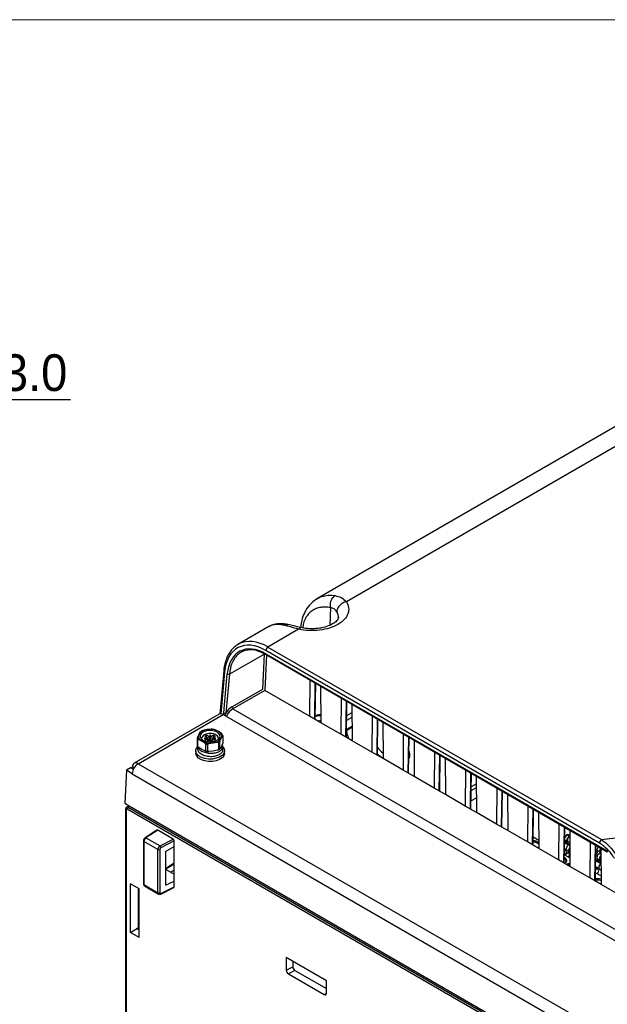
# Paper-space layout 'Sheet1' of a CAD drawing. Header units: millimetres. Extents: x 0 to 420, y 0 to 297.
# Tile 106 of 135: x 259 to 299, y 223 to 290. Entities that reach past the tile are written whole.
import ezdxf

# ---------------------------------------------------------------- set-up
doc = ezdxf.new("R2010")
doc.units = ezdxf.units.MM
doc.layers.add('SLD-0', color=179, linetype='Continuous')
doc.styles.add('SLDTEXTSTYLE1', font='TXT', dxfattribs={"width": 0.75})
doc.styles.add('SLDTEXTSTYLE3', font='TXT', dxfattribs={"width": 0.96})
doc.dimstyles.new('SLDDIMSTYLE3', dxfattribs={"dimtxt": 2.5, "dimasz": 3.302, "dimexe": 0, "dimexo": 0.0625, "dimtad": 1, "dimdec": 1, "dimlfac": 5, "dimrnd": 1e-09, "dimzin": 4, "dimdsep": 46, "dimtxsty": 'SLDTEXTSTYLE1', "dimblk1": 'NONE', "dimblk2": 'NONE', "dimsah": 1, "dimcen": 0, "dimadec": 0, "dimazin": 1, "dimtfac": 1, "dimtmove": 0, "dimatfit": 3, "dimldrblk": 'NONE', "dimfxl": 1, "dimfrac": 2, "dimtolj": 1, "dimtzin": 12, "dimarcsym": 0})

# ---------------------------------------------------------------- blocks, each defined once
blk = doc.blocks.new('_D_24')
at = {"layer": 'SLD-0', "color": 179}
for p, q in [((241.453, 256.697), (250.709, 264.131)), ((250.709, 264.131), (262.532, 264.131)), ((241.453, 256.697), (243.478, 258.965)), ((244.105, 258.186), (243.478, 258.965)), ((241.453, 256.697), (243.792, 258.576)), ((244.105, 258.186), (241.453, 256.697)), ((236.385, 252.627), (241.453, 256.697))]:
    blk.add_line(p, q, dxfattribs=at)
at = {"layer": 'SLD-0', "color": 179, "char_height": 2.5, "attachment_point": 1, "style": 'SLDTEXTSTYLE3'}
for s, insert in [('%%c', (251.047, 267.167)), ('13.0', (256.067, 267.205))]:
    blk.add_mtext(s, dxfattribs=dict(at, insert=insert))
blk = doc.blocks.new('_None')

psp = doc.layouts.new('Sheet1')

# ---------------------------------------------------------------- linework, layer by layer
at = {"layer": 'SLD-0', "color": 179, "linetype": 'Continuous', "lineweight": 18}
psp.add_line((413, 290), (7, 290), dxfattribs=at)
at = {"layer": 'SLD-0', "color": 179, "linetype": 'Continuous', "lineweight": 25}
for p, q in [((304.613, 265.145), (279.361, 250.567)), ((306.644, 264.964), (281.329, 250.351)), ((276.046, 248.653), (273.943, 247.439)), ((278.077, 248.473), (275.985, 247.265)), ((275.324, 246.981), (275.328, 246.98)), ((298.577, 233.905), (275.843, 247.029)), ((275.985, 247.265), (298.718, 234.141)), ((275.747, 246.78), (273.357, 245.425)), ((275.636, 244.399), (275.747, 246.78)), ((275.833, 246.797), (299.092, 233.37)), ((275.854, 246.747), (299.113, 233.32)), ((272.969, 245.651), (272.7, 242.697)), ((272.974, 242.771), (273.216, 245.434)), ((273.357, 245.425), (273.114, 242.762)), ((278.844, 245.021), (278.825, 242.554)), ((273.527, 243.183), (275.636, 244.399)), ((275.777, 244.313), (273.597, 243.056)), ((278.825, 242.554), (275.777, 244.313)), ((279.205, 242.391), (279.242, 244.791)), ((279.577, 244.598), (279.595, 242.109)), ((280.965, 243.796), (280.946, 241.329)), ((281.327, 241.167), (281.363, 243.566)), ((273.597, 243.056), (303.737, 225.657)), ((281.698, 243.373), (281.717, 240.884)), ((272.656, 242.691), (266.857, 239.343)), ((267.137, 239.315), (272.936, 242.662)), ((272.936, 242.662), (303.126, 225.234)), ((279.595, 242.109), (278.825, 242.554)), ((279.208, 242.553), (279.506, 242.588)), ((279.366, 242.241), (279.506, 242.261)), ((279.454, 242.191), (279.462, 242.233)), ((279.462, 242.233), (279.463, 242.245)), ((279.463, 242.245), (279.463, 242.254)), ((279.506, 242.588), (279.592, 242.603)), ((279.506, 242.261), (279.594, 242.277)), ((281.705, 242.457), (281.343, 242.248)), ((281.702, 242.782), (281.348, 242.578)), ((283.086, 242.572), (283.068, 240.105)), ((283.448, 239.942), (283.484, 242.342)), ((283.819, 242.148), (283.838, 239.66)), ((271.6, 241.488), (271.455, 241.389)), ((271.832, 241.634), (271.548, 241.579)), ((271.792, 241.554), (271.6, 241.488)), ((272.011, 241.58), (271.792, 241.554)), ((272.116, 241.667), (271.832, 241.634)), ((272.233, 241.564), (272.011, 241.58)), ((272.434, 241.508), (272.233, 241.564)), ((272.605, 241.515), (272.397, 241.623)), ((272.593, 241.416), (272.434, 241.508)), ((272.813, 241.383), (272.605, 241.515)), ((280.946, 241.329), (279.595, 242.109)), ((281.71, 241.779), (281.333, 241.561)), ((281.709, 241.853), (281.334, 241.636)), ((271.17, 241.058), (271.17, 240.572)), ((271.266, 241.308), (271.19, 241.132)), ((271.211, 240.485), (271.211, 240.97)), ((271.265, 240.97), (271.473, 240.862)), ((271.343, 241.46), (271.266, 241.308)), ((271.374, 241.269), (271.364, 241.14)), ((271.364, 241.14), (271.428, 241.016)), ((271.455, 241.389), (271.374, 241.269)), ((271.428, 241.016), (271.558, 240.911)), ((271.493, 241.147), (271.464, 241.026)), ((271.464, 241.026), (271.478, 240.967)), ((271.473, 240.862), (271.681, 240.73)), ((271.596, 241.254), (271.493, 241.147)), ((271.558, 240.911), (271.74, 240.835)), ((271.759, 241.332), (271.596, 241.254)), ((271.854, 241.074), (271.639, 241.041)), ((271.639, 241.041), (271.854, 241.008)), ((271.806, 241.249), (271.679, 241.176)), ((271.679, 241.176), (271.854, 241.074)), ((271.854, 241.008), (271.679, 240.906)), ((271.679, 240.906), (271.806, 240.833)), ((271.74, 240.835), (271.955, 240.799)), ((271.96, 241.371), (271.759, 241.332)), ((271.982, 241.148), (271.806, 241.249)), ((271.806, 241.102), (271.806, 241.249)), ((271.806, 240.833), (271.982, 240.934)), ((271.854, 241.074), (271.895, 240.919)), ((271.892, 240.883), (271.854, 241.008)), ((271.955, 240.799), (272.179, 240.804)), ((272.171, 241.365), (271.96, 241.371)), ((272.039, 241.272), (271.982, 241.148)), ((272, 240.979), (271.982, 241.148)), ((271.982, 240.934), (272.039, 240.81)), ((272.097, 241.148), (272.039, 241.272)), ((272.039, 240.81), (272.039, 241.272)), ((272.039, 240.81), (272.097, 240.934)), ((272.097, 241.148), (272.078, 240.979)), ((272.272, 241.249), (272.097, 241.148)), ((272.097, 240.934), (272.272, 240.833)), ((272.365, 241.316), (272.171, 241.365)), ((272.179, 240.804), (272.387, 240.851)), ((272.184, 240.919), (272.224, 241.074)), ((272.224, 241.008), (272.187, 240.883)), ((272.224, 241.074), (272.4, 241.176)), ((272.439, 241.041), (272.224, 241.074)), ((272.224, 241.008), (272.439, 241.041)), ((272.4, 240.906), (272.224, 241.008)), ((272.4, 241.176), (272.272, 241.249)), ((272.272, 241.102), (272.272, 241.249)), ((272.272, 240.833), (272.4, 240.906)), ((272.514, 241.229), (272.365, 241.316)), ((272.387, 240.851), (272.558, 240.934)), ((272.6, 241.117), (272.514, 241.229)), ((272.558, 240.934), (272.673, 241.045)), ((272.691, 241.3), (272.593, 241.416)), ((272.61, 240.995), (272.6, 241.117)), ((272.601, 240.967), (272.61, 240.995)), ((272.673, 241.045), (272.719, 241.172)), ((272.719, 241.172), (272.691, 241.3)), ((272.716, 240.333), (272.716, 240.819)), ((272.736, 240.893), (272.812, 241.069)), ((272.812, 241.069), (272.888, 241.221)), ((272.908, 241.233), (272.908, 240.747)), ((281.717, 240.884), (280.946, 241.329)), ((283.068, 240.105), (281.717, 240.884)), ((285.208, 241.347), (285.189, 238.88)), ((285.569, 238.717), (285.606, 241.117)), ((285.941, 240.924), (285.959, 238.435)), ((271.059, 240.192), (271.059, 240.029)), ((271.064, 240.134), (271.073, 240.288)), ((271.127, 239.984), (271.064, 240.134)), ((271.073, 240.288), (271.154, 240.435)), ((271.154, 240.435), (271.169, 240.452)), ((271.169, 240.588), (271.169, 240.376)), ((271.473, 240.29), (271.265, 240.422)), ((271.681, 240.181), (271.473, 240.29)), ((271.736, 240.667), (271.736, 240.181)), ((271.887, 240.158), (271.887, 240.644)), ((271.962, 240.687), (272.246, 240.742)), ((272.246, 240.17), (271.962, 240.138)), ((272.246, 240.742), (272.53, 240.775)), ((272.53, 240.226), (272.246, 240.17)), ((272.605, 240.755), (272.605, 240.269)), ((272.812, 240.497), (272.736, 240.344)), ((272.888, 240.672), (272.812, 240.497)), ((272.909, 240.261), (272.909, 240.473)), ((272.919, 240.441), (272.991, 240.326)), ((273.019, 240.173), (272.973, 240.021)), ((272.991, 240.326), (273.019, 240.173)), ((273.019, 240.029), (273.019, 240.192)), ((271.064, 239.971), (271.059, 240.029)), ((271.127, 239.821), (271.064, 239.971)), ((271.258, 239.85), (271.127, 239.984)), ((271.258, 239.687), (271.127, 239.821)), ((271.447, 239.741), (271.258, 239.85)), ((271.447, 239.578), (271.258, 239.687)), ((271.68, 239.666), (271.447, 239.741)), ((271.68, 239.502), (271.447, 239.578)), ((271.939, 239.629), (271.68, 239.666)), ((271.939, 239.466), (271.68, 239.502)), ((272.206, 239.634), (271.939, 239.629)), ((272.206, 239.471), (271.939, 239.466)), ((272.46, 239.681), (272.206, 239.634)), ((272.46, 239.518), (272.206, 239.471)), ((272.683, 239.766), (272.46, 239.681)), ((272.683, 239.602), (272.46, 239.518)), ((272.859, 239.882), (272.683, 239.766)), ((272.859, 239.718), (272.683, 239.602)), ((272.973, 240.021), (272.859, 239.882)), ((272.973, 239.858), (272.859, 239.718)), ((273.019, 240.009), (272.973, 239.858)), ((273.019, 240.029), (273.019, 240.009)), ((283.838, 239.66), (283.068, 240.105)), ((285.189, 238.88), (283.838, 239.66)), ((287.329, 240.122), (287.31, 237.655)), ((287.691, 237.493), (287.727, 239.893)), ((288.062, 239.699), (288.081, 237.211)), ((266.346, 238.882), (266.24, 236.617)), ((266.629, 239.045), (266.346, 238.882)), ((266.741, 238.629), (266.346, 238.882)), ((266.811, 238.929), (266.629, 239.045)), ((266.736, 238.977), (266.742, 239.11)), ((267.137, 239.315), (297.05, 222.047)), ((285.959, 238.435), (285.189, 238.88)), ((289.45, 238.898), (289.432, 236.431)), ((266.741, 238.629), (296.654, 221.361)), ((287.31, 237.655), (285.959, 238.435)), ((289.812, 236.268), (289.848, 238.668)), ((290.183, 238.475), (290.202, 235.986)), ((288.081, 237.211), (287.31, 237.655)), ((291.572, 237.673), (291.553, 235.206)), ((289.432, 236.431), (288.081, 237.211)), ((289.82, 236.776), (290.194, 236.992)), ((291.933, 235.043), (291.969, 237.443)), ((292.305, 237.25), (292.323, 234.761)), ((266.24, 236.617), (266.523, 236.436)), ((266.285, 236.227), (266.285, 196.244)), ((266.315, 236.186), (266.315, 196.205)), ((266.505, 236.448), (266.354, 236.358)), ((329.312, 199.9), (266.385, 236.227)), ((266.455, 236.349), (329.382, 200.022)), ((266.523, 236.436), (296.371, 219.206)), ((290.202, 235.986), (289.432, 236.431)), ((293.693, 236.448), (293.674, 233.982)), ((294.055, 233.819), (294.091, 236.219)), ((291.553, 235.206), (290.202, 235.986)), ((294.426, 236.025), (294.445, 233.537)), ((268.422, 234.794), (267.615, 234.267)), ((268.474, 234.789), (267.669, 234.265)), ((269.523, 234.184), (268.474, 234.789)), ((292.323, 234.761), (291.553, 235.206)), ((295.814, 235.224), (295.795, 232.757)), ((296.176, 232.594), (296.212, 234.994)), ((296.547, 234.801), (296.566, 232.312)), ((267.669, 234.265), (268.629, 233.71)), ((268.629, 233.71), (269.523, 234.184)), ((293.674, 233.982), (292.323, 234.761)), ((294.062, 234.335), (294.44, 234.117)), ((296.2, 234.174), (296.21, 234.135)), ((296.21, 234.135), (296.244, 234.096)), ((296.244, 234.096), (296.421, 233.994)), ((296.413, 234.487), (296.354, 234.466)), ((296.531, 234.364), (296.354, 234.466)), ((296.375, 234.095), (296.387, 234.17)), ((296.387, 234.17), (296.421, 234.248)), ((296.4, 234.172), (296.389, 234.103)), ((296.389, 234.103), (296.4, 234.047)), ((296.431, 234.242), (296.4, 234.172)), ((296.464, 234.477), (296.413, 234.487)), ((296.421, 234.248), (296.471, 234.316)), ((296.477, 234.304), (296.431, 234.242)), ((296.55, 234.427), (296.464, 234.477)), ((296.471, 234.316), (296.531, 234.364)), ((296.531, 234.348), (296.477, 234.304)), ((296.531, 234.364), (296.55, 234.374)), ((296.55, 234.358), (296.531, 234.348)), ((267.503, 234.059), (267.503, 231.117)), ((268.485, 233.468), (267.532, 234.018)), ((267.532, 234.018), (267.532, 231.076)), ((268.485, 230.526), (268.485, 233.468)), ((268.623, 233.466), (268.623, 230.524)), ((269.594, 234.061), (268.696, 233.586)), ((268.999, 233.334), (269.594, 233.677)), ((269.594, 233.677), (269.594, 234.061)), ((269.594, 231.323), (269.594, 233.677)), ((294.445, 233.537), (293.674, 233.982)), ((294.444, 233.602), (294.399, 233.563)), ((295.795, 232.757), (294.445, 233.537)), ((296.252, 233.408), (296.189, 233.444)), ((296.19, 233.546), (296.328, 233.466)), ((296.528, 233.813), (296.197, 234.004)), ((296.33, 233.599), (296.319, 233.523)), ((296.319, 233.523), (296.33, 233.461)), ((296.364, 233.676), (296.33, 233.599)), ((296.33, 233.461), (296.364, 233.422)), ((296.415, 233.745), (296.364, 233.676)), ((296.387, 234.033), (296.375, 234.095)), ((296.421, 233.994), (296.387, 234.033)), ((296.4, 234.047), (296.431, 234.011)), ((296.474, 233.793), (296.415, 233.745)), ((296.471, 233.984), (296.421, 233.994)), ((296.431, 234.011), (296.554, 233.94)), ((296.477, 233.985), (296.471, 233.984)), ((296.534, 233.813), (296.474, 233.793)), ((296.495, 233.421), (296.507, 233.497)), ((296.507, 233.497), (296.541, 233.574)), ((296.555, 233.813), (296.534, 233.813)), ((296.541, 233.574), (296.556, 233.599)), ((297.936, 233.999), (297.917, 231.532)), ((298.297, 231.37), (298.333, 233.77)), ((298.329, 233.487), (298.435, 233.425)), ((298.438, 233.558), (298.426, 233.482)), ((298.426, 233.482), (298.438, 233.42)), ((298.471, 233.636), (298.438, 233.558)), ((298.497, 233.675), (298.471, 233.636)), ((298.603, 233.38), (298.614, 233.456)), ((298.614, 233.456), (298.648, 233.534)), ((298.648, 233.534), (298.669, 233.565)), ((298.668, 233.576), (298.687, 231.088)), ((268.999, 233.334), (268.999, 231.047)), ((296.566, 232.312), (295.795, 232.757)), ((296.184, 233.111), (296.562, 232.893)), ((296.188, 233.415), (296.201, 233.417)), ((296.201, 233.417), (296.252, 233.408)), ((296.252, 233.153), (296.21, 233.095)), ((296.252, 233.408), (296.286, 233.369)), ((296.286, 233.231), (296.252, 233.153)), ((296.286, 233.369), (296.297, 233.307)), ((296.297, 233.307), (296.286, 233.231)), ((296.364, 233.422), (296.541, 233.32)), ((296.47, 233.262), (296.41, 233.242)), ((296.52, 233.252), (296.47, 233.262)), ((296.507, 233.359), (296.495, 233.421)), ((296.541, 233.32), (296.507, 233.359)), ((296.559, 233.23), (296.52, 233.252)), ((296.558, 233.313), (296.541, 233.32)), ((298.676, 232.573), (298.318, 232.779)), ((298.324, 232.799), (298.319, 232.802)), ((298.373, 233.121), (298.323, 233.053)), ((298.323, 233.053), (298.323, 233.053)), ((298.373, 233.375), (298.328, 233.401)), ((298.328, 233.385), (298.373, 233.375)), ((298.373, 233.375), (298.407, 233.336)), ((298.407, 233.199), (298.373, 233.121)), ((298.416, 232.999), (298.405, 232.923)), ((298.405, 232.923), (298.416, 232.861)), ((298.407, 233.336), (298.419, 233.274)), ((298.419, 233.274), (298.407, 233.199)), ((298.45, 233.076), (298.416, 232.999)), ((298.416, 232.861), (298.45, 232.822)), ((298.438, 233.42), (298.471, 233.382)), ((298.501, 233.145), (298.45, 233.076)), ((298.45, 232.822), (298.627, 232.72)), ((298.471, 233.382), (298.648, 233.28)), ((298.56, 233.193), (298.501, 233.145)), ((298.62, 233.213), (298.56, 233.193)), ((298.581, 232.821), (298.593, 232.897)), ((298.593, 232.759), (298.581, 232.821)), ((298.593, 232.897), (298.627, 232.974)), ((298.627, 232.72), (298.593, 232.759)), ((298.606, 232.898), (298.595, 232.829)), ((298.595, 232.829), (298.606, 232.773)), ((298.614, 233.318), (298.603, 233.38)), ((298.637, 232.969), (298.606, 232.898)), ((298.606, 232.773), (298.637, 232.738)), ((298.648, 233.28), (298.614, 233.318)), ((298.67, 233.203), (298.62, 233.213)), ((298.627, 232.974), (298.673, 233.037)), ((298.673, 233.019), (298.637, 232.969)), ((298.671, 233.271), (298.648, 233.28)), ((298.671, 233.203), (298.67, 233.203)), ((268.999, 232.13), (269.594, 231.787)), ((269.008, 232.125), (269.594, 232.505)), ((297.917, 231.532), (296.566, 232.312)), ((298.308, 232.094), (298.348, 232.123)), ((298.458, 232.134), (298.31, 232.219)), ((298.312, 232.321), (298.534, 232.193)), ((298.348, 232.123), (298.407, 232.144)), ((298.407, 232.144), (298.458, 232.134)), ((298.458, 232.134), (298.492, 232.095)), ((298.492, 232.095), (298.504, 232.033)), ((298.537, 232.325), (298.525, 232.25)), ((298.525, 232.25), (298.537, 232.188)), ((298.57, 232.403), (298.537, 232.325)), ((298.537, 232.188), (298.57, 232.149)), ((298.621, 232.471), (298.57, 232.403)), ((298.57, 232.149), (298.68, 232.086)), ((298.676, 232.517), (298.621, 232.471)), ((298.675, 232.71), (298.627, 232.72)), ((298.637, 232.738), (298.675, 232.716)), ((269.594, 232.059), (269.348, 231.929)), ((298.687, 231.088), (297.917, 231.532)), ((298.305, 231.886), (298.683, 231.668)), ((298.458, 231.88), (298.417, 231.822)), ((298.492, 231.958), (298.458, 231.88)), ((298.504, 232.033), (298.492, 231.958)), ((267.206, 230.801), (266.624, 231.137)), ((266.624, 227.819), (266.624, 231.137)), ((267.16, 228.026), (267.16, 230.828)), ((267.206, 227.484), (267.206, 230.801)), ((267.532, 231.076), (268.485, 230.526)), ((267.573, 230.985), (268.528, 230.434)), ((268.675, 230.434), (269.572, 230.892)), ((268.696, 230.481), (269.594, 230.938)), ((268.999, 231.047), (269.594, 231.323)), ((269.594, 230.938), (269.594, 231.323)), ((300.038, 230.308), (298.687, 231.088)), ((266.624, 227.819), (267.16, 228.156)), ((267.16, 228.112), (267.117, 228.085)), ((267.206, 227.484), (266.624, 227.819)), ((267.117, 228.05), (267.206, 227.999)), ((279.968, 224.528), (277.234, 226.107)), ((277.234, 226.107), (277.234, 225.243)), ((277.234, 225.243), (277.681, 225.48)), ((277.681, 225.849), (277.681, 225.48)), ((277.822, 225.235), (277.376, 224.999)), ((277.376, 224.999), (279.827, 223.584)), ((277.822, 225.235), (279.968, 223.996)), ((279.968, 223.665), (279.968, 224.528))]:
    psp.add_line(p, q, dxfattribs=at)
at = {"layer": 'SLD-0', "color": 8, "linetype": 'Continuous', "lineweight": 25}
for p, q in [((280.251, 249.947), (280.198, 248.747)), ((275.885, 246.729), (275.773, 244.316)), ((273.027, 245.56), (272.768, 242.709)), ((273.417, 245.732), (273.357, 245.425)), ((279.176, 242.351), (279.213, 244.807)), ((281.297, 241.127), (281.334, 243.583)), ((272.98, 242.637), (272.974, 242.771)), ((279.209, 242.632), (279.455, 242.659)), ((279.455, 242.659), (279.591, 242.682)), ((283.419, 239.902), (283.456, 242.358)), ((271.995, 240.906), (272, 240.979)), ((272.084, 240.906), (272.078, 240.979)), ((285.54, 238.677), (285.577, 241.134)), ((287.661, 237.453), (287.698, 239.909)), ((266.865, 239.032), (266.742, 239.11)), ((289.783, 236.228), (289.82, 238.684)), ((289.83, 237.48), (290.189, 237.687)), ((290.187, 237.947), (289.834, 237.743)), ((291.904, 235.003), (291.941, 237.46)), ((266.563, 236.413), (266.455, 236.349)), ((294.025, 233.779), (294.062, 236.235)), ((296.147, 232.554), (296.184, 235.011)), ((296.531, 234.348), (296.551, 234.336)), ((296.196, 233.937), (296.461, 233.784)), ((296.474, 233.793), (296.555, 233.746)), ((298.268, 231.33), (298.305, 233.786)), ((296.56, 233.155), (296.41, 233.242)), ((298.672, 233.128), (298.56, 233.193)), ((268.999, 232.184), (269.594, 232.57)), ((298.309, 232.146), (298.348, 232.123)), ((298.317, 232.712), (298.667, 232.511)), ((269.518, 231.831), (269.594, 231.871)), ((267.117, 228.085), (267.117, 228.051)), ((279.827, 223.584), (279.968, 223.676))]:
    psp.add_line(p, q, dxfattribs=at)
at = {"layer": 'SLD-0', "color": 179, "linetype": 'Continuous', "lineweight": 25}
for centre, radius, start, end in [((276.152, 247.005), 0.31, 122.73492, 175.53228), ((273.295, 245.566), 0.154, 239.11806, 293.63715), ((273.681, 243.186), 0.155, 181.18928, 237.07926), ((273.052, 242.903), 0.154, 239.11911, 293.63699), ((279.105, 242.393), 0.1, 329.68362, 359.13483), ((271.876, 240.905), 0.73, 93.43363, 146.561), ((271.841, 240.834), 0.801, 111.47819, 128.51643), ((272.041, 240.424), 1.228, 62.64275, 99.771), ((272.048, 240.298), 1.371, 75.26087, 87.15287), ((272.48, 241.186), 0.352, 340.539, 69.25836), ((277.199, 240.056), 4.394, 12.64917, 19.99269), ((271.511, 241.162), 0.356, 197.12128, 212.67486), ((271.532, 241.192), 0.347, 189.96323, 219.83416), ((271.598, 241.19), 0.352, 160.5393, 249.2575), ((272.038, 241.952), 1.228, 242.64287, 279.7711), ((272.202, 241.471), 0.73, 273.43338, 326.56124), ((272.237, 241.52), 0.801, 291.47819, 308.51643), ((272.246, 241.505), 0.832, 295.58359, 304.41104), ((272.547, 241.161), 0.347, 9.96131, 39.83518), ((272.568, 241.128), 0.356, 17.11739, 32.68041), ((281.227, 241.168), 0.1, 329.68362, 359.1348), ((271.511, 240.677), 0.356, 197.12128, 212.67486), ((272.03, 242.056), 1.371, 255.26234, 267.15175), ((272.03, 241.507), 1.371, 255.26234, 267.15175), ((272.029, 242.062), 1.425, 258.12608, 264.2875), ((272.029, 241.576), 1.425, 258.12608, 264.2875), ((272.246, 241.019), 0.832, 295.58359, 304.41104), ((272.279, 240.909), 0.727, 298.08949, 308.96128), ((285.088, 241.691), 2.071, 217.96733, 232.7816), ((283.348, 239.943), 0.1, 329.68362, 359.13477), ((284.484, 241.127), 1.558, 228.34398, 245.50062), ((266.983, 239.13), 0.241, 50.14183, 184.67467), ((267.601, 238.59), 0.861, 122.60494, 177.39489), ((285.469, 238.719), 0.1, 329.68362, 359.13475), ((287.591, 237.494), 0.1, 329.68362, 359.13472), ((266.539, 236.22), 0.154, 122.91821, 177.37129), ((289.712, 236.27), 0.1, 329.68362, 359.13469), ((291.833, 235.045), 0.1, 329.68362, 359.13466), ((296.541, 234.177), 0.344, 122.89998, 171.5691), ((298.885, 233.881), 0.31, 122.73492, 175.53228), ((268.556, 233.606), 0.155, 242.73772, 295.52911), ((268.534, 233.578), 0.163, 2.76304, 54.30646), ((293.955, 233.82), 0.1, 329.68362, 359.13464), ((296.597, 232.953), 0.343, 122.89324, 161.84159), ((296.785, 232.845), 0.356, 129.27219, 161.47167), ((296.768, 232.855), 0.325, 129.8739, 162.58979), ((298.28, 232.727), 0.0847, 19.91665, 62.59943), ((296.076, 232.596), 0.1, 329.68362, 359.13461), ((298.197, 231.371), 0.1, 329.68362, 359.13458), ((268.556, 230.664), 0.155, 242.73772, 295.52927)]:
    psp.add_arc(centre, radius, start, end, dxfattribs=at)
at = {"layer": 'SLD-0', "color": 8, "linetype": 'Continuous', "lineweight": 25}
for centre, radius, start, end in [((275.884, 246.789), 0.0517, 170.73595, 233.99266), ((273.069, 245.651), 0.1, 179.99463, 244.98076), ((279.156, 242.397), 0.0499, 293.99319, 353.63269), ((281.277, 241.172), 0.0499, 293.99319, 353.63269), ((283.398, 239.947), 0.0499, 293.99319, 353.63269), ((285.52, 238.723), 0.0499, 293.99319, 353.63269), ((287.641, 237.498), 0.0499, 293.98461, 353.63569), ((266.334, 236.231), 0.0492, 185.00436, 246.33221), ((289.762, 236.274), 0.0499, 293.9882, 353.63488), ((291.884, 235.049), 0.0499, 293.99065, 353.63244), ((267.64, 234.222), 0.0516, 55.78789, 118.94511), ((267.551, 234.063), 0.0482, 184.25992, 247.03783), ((294.005, 233.824), 0.0499, 293.99279, 353.63029), ((299.143, 233.362), 0.0516, 170.71879, 233.98797), ((296.126, 232.6), 0.0499, 293.99279, 353.63029), ((267.551, 231.12), 0.0482, 184.25927, 247.05883), ((298.248, 231.375), 0.0499, 293.99065, 353.63104), ((268.65, 230.474), 0.0471, 302.36932, 7.7755)]:
    psp.add_arc(centre, radius, start, end, dxfattribs=at)
at = {"layer": 'SLD-0', "color": 179, "linetype": 'Continuous', "lineweight": 25}
for centre, major_axis, ratio, start_param, end_param in [((275.702, 243.845), (-1.741, 3.381), 0.606756, 5.526943, 7.045379), ((275.702, 243.839), (-1.618, 3.141), 0.606756, 5.526943, 7.044922), ((275.844, 243.918), (-1.842, 3.554), 0.605333, 6.278744, 6.310664), ((275.777, 244.395), (-0.05, 0.0866), 0.577428, 2.295225, 2.356246), ((273.502, 242.55), (0.435, 0.672), 0.551185, 0.822009, 1.611245), ((271.87, 240.431), (-0.025, 0.583), 0.141601, 5.608851, 5.69763), ((271.985, 240.56), (0.097, 0.543), 0.054478, 5.314649, 5.604213), ((266.385, 236.145), (-0.05, 0.0866), 0.577338, 5.497906, 7.068608), ((268.474, 234.708), (-0.0501, 0.0866), 0.577117, 5.496765, 6.313707), ((267.67, 234.102), (0.096, 0.175), 0.562064, 0.781613, 2.343681), ((269.523, 234.102), (-0.0501, 0.0866), 0.577644, 3.925971, 5.496305), ((268.63, 233.548), (0.104, 0.171), 0.592302, 0.807847, 2.369917), ((268.697, 233.505), (0.0541, 0.0842), 0.606761, 0.823113, 2.385183), ((299.085, 233.202), (-0.092, 0.178), 0.606709, 5.002953, 5.526531), ((269.523, 230.979), (-0.0501, 0.0866), 0.577117, 3.111045, 3.925511), ((268.697, 230.563), (0.0541, 0.0842), 0.606761, 2.385208, 3.947271), ((267.146, 228.068), (0.04, 0.0019), 0.606667, 2.335843, 3.897926), ((277.822, 225.398), (-0.1, 0.173), 0.577644, 0.784377, 2.354715), ((277.376, 225.162), (-0.1, 0.173), 0.577644, 0.784369, 2.354713), ((279.827, 223.747), (-0.1, 0.173), 0.577117, 2.355172, 3.925511)]:
    psp.add_ellipse(centre, major_axis=major_axis, ratio=ratio, start_param=start_param, end_param=end_param, dxfattribs=at)
at = {"layer": 'SLD-0', "color": 8, "linetype": 'Continuous', "lineweight": 25}
for centre, major_axis, ratio, start_param, end_param in [((275.844, 243.918), (-1.842, 3.554), 0.605333, 5.525348, 6.278744), ((273.572, 242.504), (0.385, 0.586), 0.547298, 0.825589, 1.86401), ((266.456, 236.186), (-0.101, 0.172), 0.57736, 5.493547, 6.282969), ((267.67, 231.16), (0.096, 0.175), 0.562064, 2.343685, 3.129161), ((268.63, 230.605), (0.104, 0.171), 0.592302, 2.369921, 3.153479)]:
    psp.add_ellipse(centre, major_axis=major_axis, ratio=ratio, start_param=start_param, end_param=end_param, dxfattribs=at)
at = {"layer": 'SLD-0', "color": 179, "linetype": 'Continuous', "lineweight": 25}
for points, knots in [([(298.718, 234.141), (299.225, 234.209), (300.6, 234.391), (302.802, 234.79), (305.293, 235.364), (307.707, 236.045), (310.032, 236.819), (312.25, 237.673), (314.359, 238.598), (316.366, 239.584), (318.551, 240.769), (320.874, 242.171), (323.306, 243.8), (325.735, 245.571), (328.172, 247.474), (331.097, 249.876), (334.409, 252.682), (337.584, 255.316), (340.221, 257.375), (342.261, 258.882), (344.388, 260.348), (346.621, 261.765), (348.985, 263.117), (351.488, 264.391), (354.124, 265.575), (356.876, 266.664), (358.813, 267.291), (359.78, 267.604)], [0, 0, 0, 0, 0.018184, 0.049281, 0.080496, 0.11178, 0.14305, 0.174192, 0.204849, 0.235532, 0.266199, 0.309531, 0.352901, 0.396258, 0.44618, 0.496107, 0.573894, 0.651674, 0.690242, 0.72883, 0.7674, 0.805943, 0.844697, 0.883574, 0.922465, 0.96129, 1, 1, 1, 1]), ([(281.329, 250.351), (281.395, 250.216), (281.526, 249.948), (281.464, 249.525), (281.212, 249.131), (280.774, 248.794), (280.189, 248.541), (279.507, 248.395), (278.775, 248.359), (278.309, 248.435), (278.077, 248.473)], [0, 0, 0, 0, 0.125, 0.25, 0.375, 0.5, 0.625, 0.75, 0.875, 1, 1, 1, 1]), ([(279.361, 250.567), (279.256, 250.498), (279.053, 250.367), (278.737, 250.048), (278.466, 249.627), (278.285, 249.122), (278.241, 248.791), (278.222, 248.646)], [0, 0, 0, 0, 0.170437, 0.327749, 0.602544, 0.8261, 1, 1, 1, 1]), ([(280.251, 249.947), (280.242, 250.023), (280.224, 250.18), (280.284, 250.428), (280.401, 250.642), (280.511, 250.725), (280.564, 250.765)], [0, 0, 0, 0, 0.240741, 0.5, 0.759262, 1, 1, 1, 1]), ([(280.564, 250.765), (280.711, 250.73), (281.008, 250.658), (281.221, 250.454), (281.329, 250.351)], [0, 0, 0, 0, 0.493704, 1, 1, 1, 1]), ([(281.329, 250.351), (281.249, 250.326), (281.083, 250.275), (280.867, 250.104), (280.714, 249.889), (280.687, 249.739), (280.675, 249.667)], [0, 0, 0, 0, 0.240772, 0.5000004, 0.7592269, 1, 1, 1, 1]), ([(280.675, 249.667), (280.62, 249.74), (280.512, 249.884), (280.338, 249.926), (280.251, 249.947)], [0, 0, 0, 0, 0.500678, 1, 1, 1, 1]), ([(277.351, 248.8), (277.228, 248.821), (276.98, 248.863), (276.633, 248.849), (276.313, 248.786), (276.135, 248.697), (276.046, 248.653)], [0, 0, 0, 0, 0.248862, 0.499178, 0.749809, 1, 1, 1, 1]), ([(280.79, 249.274), (280.784, 249.236), (280.772, 249.167), (280.684, 249.056), (280.56, 248.944), (280.366, 248.815), (280.071, 248.678), (279.705, 248.576), (279.328, 248.52), (278.987, 248.502), (278.608, 248.517), (278.356, 248.562), (278.224, 248.586)], [0, 0, 0, 0, 0.140265, 0.249608, 0.32548, 0.396243, 0.49823, 0.632266, 0.71172, 0.799456, 0.895531, 1, 1, 1, 1]), ([(278.077, 248.473), (277.887, 248.529), (277.511, 248.639), (277.22, 248.714), (277.076, 248.752)], [0, 0, 0, 0, 0.506086, 1, 1, 1, 1]), ([(278.224, 248.586), (278.06, 248.626), (277.732, 248.706), (277.478, 248.769), (277.351, 248.8)], [0, 0, 0, 0, 0.499913, 1, 1, 1, 1]), ([(274.021, 247.473), (273.971, 247.448), (273.825, 247.378), (273.616, 247.202), (273.4, 246.953), (273.224, 246.655), (273.089, 246.313), (273.006, 245.975), (272.979, 245.745), (272.969, 245.651)], [0, 0, 0, 0, 0.08368, 0.242266, 0.401143, 0.561493, 0.723769, 0.887709, 1, 1, 1, 1]), ([(275.328, 246.986), (275.283, 247.003), (275.105, 247.073), (274.806, 247.083), (274.444, 247.041), (274.119, 246.899), (273.841, 246.676), (273.621, 246.367), (273.471, 246.055), (273.431, 245.818), (273.417, 245.732)], [0, 0, 0, 0, 0.047314, 0.190244, 0.337318, 0.480273, 0.627363, 0.770509, 0.917797, 1, 1, 1, 1]), ([(275.328, 246.98), (275.329, 246.98), (275.434, 246.956), (275.612, 246.877), (275.787, 246.783), (275.854, 246.747)], [0, 0, 0, 0, 0.004993, 0.621732, 1, 1, 1, 1]), ([(272.936, 242.662), (272.885, 242.683), (272.783, 242.723), (272.681, 242.718), (272.649, 242.684), (272.647, 242.682)], [0, 0, 0, 0, 0.483542, 0.967077, 1, 1, 1, 1]), ([(279.192, 242.592), (279.215, 242.593), (279.351, 242.6), (279.482, 242.624), (279.591, 242.643)], [0, 0, 0, 0, 0.167596, 1, 1, 1, 1]), ([(271.19, 241.132), (271.187, 241.123), (271.182, 241.11), (271.175, 241.089), (271.172, 241.076), (271.171, 241.065), (271.17, 241.06), (271.17, 241.058), (271.17, 241.058)], [0, 0, 0, 0, 0.4702917, 0.6314934, 0.8342498, 0.9120273, 0.9904867, 1, 1, 1, 1]), ([(271.211, 240.97), (271.211, 240.972), (271.211, 240.975), (271.215, 240.979), (271.223, 240.983), (271.24, 240.981), (271.255, 240.974), (271.265, 240.97)], [0, 0, 0, 0, 0.065428, 0.14719, 0.277228, 0.536186, 1, 1, 1, 1]), ([(272.716, 240.819), (272.716, 240.82), (272.716, 240.823), (272.717, 240.83), (272.719, 240.841), (272.725, 240.865), (272.731, 240.882), (272.736, 240.893), (272.736, 240.893)], [0, 0, 0, 0, 0.053241, 0.11771, 0.227245, 0.430313, 0.997339, 1, 1, 1, 1]), ([(272.867, 241.32), (272.867, 241.322), (272.867, 241.325), (272.864, 241.333), (272.857, 241.344), (272.84, 241.363), (272.824, 241.375), (272.813, 241.383)], [0, 0, 0, 0, 0.057958, 0.136276, 0.258205, 0.495085, 1, 1, 1, 1]), ([(272.888, 241.221), (272.892, 241.228), (272.897, 241.236), (272.903, 241.242), (272.906, 241.242), (272.908, 241.238), (272.908, 241.235), (272.908, 241.233), (272.908, 241.233)], [0, 0, 0, 0, 0.4702969, 0.6315114, 0.8342425, 0.9120255, 0.990488, 1, 1, 1, 1]), ([(271.171, 240.377), (271.182, 240.31), (271.203, 240.174), (271.391, 239.996), (271.665, 239.867), (271.997, 239.806), (272.334, 239.821), (272.63, 239.906), (272.83, 240.048), (272.921, 240.177), (272.902, 240.248), (272.899, 240.26)], [0, 0, 0, 0, 0.117789, 0.240608, 0.362712, 0.485687, 0.607634, 0.730751, 0.85256, 0.975803, 1, 1, 1, 1]), ([(271.172, 240.588), (271.182, 240.522), (271.204, 240.387), (271.391, 240.208), (271.665, 240.079), (271.997, 240.018), (272.334, 240.033), (272.628, 240.118), (272.839, 240.261), (272.919, 240.433), (272.921, 240.564), (272.866, 240.616), (272.864, 240.618)], [0, 0, 0, 0, 0.106684, 0.218237, 0.329139, 0.440834, 0.551594, 0.663418, 0.774052, 0.88599, 0.996512, 1, 1, 1, 1]), ([(271.265, 240.422), (271.264, 240.422), (271.254, 240.43), (271.24, 240.441), (271.224, 240.457), (271.217, 240.467), (271.212, 240.476), (271.211, 240.481), (271.211, 240.484), (271.211, 240.485)], [0, 0, 0, 0, 0.052048, 0.488752, 0.651294, 0.814793, 0.895863, 0.977784, 1, 1, 1, 1]), ([(271.681, 240.73), (271.687, 240.726), (271.701, 240.716), (271.718, 240.701), (271.73, 240.684), (271.734, 240.676), (271.736, 240.67), (271.736, 240.668), (271.736, 240.667)], [0, 0, 0, 0, 0.246925, 0.653587, 0.816109, 0.898521, 0.96819, 1, 1, 1, 1]), ([(271.736, 240.181), (271.736, 240.18), (271.736, 240.177), (271.733, 240.173), (271.726, 240.169), (271.708, 240.17), (271.692, 240.177), (271.681, 240.181)], [0, 0, 0, 0, 0.057896, 0.136272, 0.258159, 0.495074, 1, 1, 1, 1]), ([(271.887, 240.644), (271.888, 240.644), (271.888, 240.647), (271.89, 240.652), (271.896, 240.659), (271.913, 240.671), (271.936, 240.68), (271.954, 240.685), (271.962, 240.687)], [0, 0, 0, 0, 0.035469, 0.098296, 0.195704, 0.367444, 0.740511, 1, 1, 1, 1]), ([(271.962, 240.138), (271.958, 240.138), (271.946, 240.137), (271.926, 240.137), (271.908, 240.14), (271.896, 240.145), (271.89, 240.15), (271.888, 240.155), (271.888, 240.157), (271.887, 240.158)], [0, 0, 0, 0, 0.1528961, 0.3980059, 0.6871641, 0.7914555, 0.8964999, 0.9642217, 1, 1, 1, 1]), ([(272.53, 240.775), (272.544, 240.775), (272.563, 240.776), (272.586, 240.772), (272.597, 240.767), (272.603, 240.761), (272.605, 240.757), (272.605, 240.755), (272.605, 240.755)], [0, 0, 0, 0, 0.470294, 0.631497, 0.834254, 0.912023, 0.990487, 1, 1, 1, 1]), ([(272.605, 240.269), (272.605, 240.267), (272.604, 240.263), (272.6, 240.257), (272.589, 240.247), (272.565, 240.235), (272.544, 240.229), (272.53, 240.226)], [0, 0, 0, 0, 0.066319, 0.148497, 0.279636, 0.541413, 1, 1, 1, 1]), ([(272.736, 240.344), (272.735, 240.342), (272.731, 240.337), (272.726, 240.328), (272.721, 240.324), (272.718, 240.324), (272.716, 240.326), (272.716, 240.33), (272.716, 240.332), (272.716, 240.333)], [0, 0, 0, 0, 0.1529, 0.398679, 0.687969, 0.793878, 0.900616, 0.967756, 1, 1, 1, 1]), ([(272.908, 240.747), (272.908, 240.745), (272.908, 240.741), (272.907, 240.733), (272.904, 240.719), (272.897, 240.696), (272.892, 240.682), (272.888, 240.672)], [0, 0, 0, 0, 0.06631, 0.148486, 0.279623, 0.541422, 1, 1, 1, 1]), ([(285.583, 239.651), (285.6, 239.676), (285.644, 239.739), (285.668, 239.865), (285.66, 240.013), (285.632, 240.128), (285.596, 240.182), (285.591, 240.189)], [0, 0, 0, 0, 0.1574473, 0.4049367, 0.6649626, 0.9552821, 1, 1, 1, 1]), ([(266.356, 236.357), (266.352, 236.355), (266.331, 236.346), (266.306, 236.313), (266.288, 236.27), (266.286, 236.24), (266.285, 236.227)], [0, 0, 0, 0, 0.097484, 0.427763, 0.741386, 1, 1, 1, 1]), ([(267.615, 234.267), (267.599, 234.255), (267.564, 234.228), (267.525, 234.165), (267.505, 234.105), (267.504, 234.07), (267.503, 234.059)], [0, 0, 0, 0, 0.2522852, 0.5534455, 0.864424, 1, 1, 1, 1]), ([(298.718, 234.141), (298.809, 234.078), (298.995, 233.95), (299.264, 233.692), (299.533, 233.375), (299.688, 233.121), (299.771, 232.985)], [0, 0, 0, 0, 0.236554, 0.47929, 0.72182, 1, 1, 1, 1]), ([(294.057, 233.995), (294.095, 233.992), (294.2, 233.984), (294.346, 233.924), (294.411, 233.858), (294.442, 233.827)], [0, 0, 0, 0, 0.223562, 0.625154, 1, 1, 1, 1]), ([(294.059, 234.083), (294.101, 234.079), (294.217, 234.07), (294.36, 234.015), (294.419, 233.956), (294.442, 233.934)], [0, 0, 0, 0, 0.267781, 0.725441, 1, 1, 1, 1]), ([(299.597, 232.874), (299.524, 232.986), (299.375, 233.214), (299.034, 233.592), (298.756, 233.783), (298.577, 233.905)], [0, 0, 0, 0, 0.254545, 0.519561, 1, 1, 1, 1]), ([(296.18, 232.841), (296.204, 232.822), (296.269, 232.772), (296.3, 232.675), (296.268, 232.608), (296.254, 232.578)], [0, 0, 0, 0, 0.247899, 0.669296, 1, 1, 1, 1]), ([(296.181, 232.946), (296.221, 232.917), (296.306, 232.854), (296.342, 232.73), (296.309, 232.611), (296.229, 232.552), (296.195, 232.526)], [0, 0, 0, 0, 0.238576, 0.515525, 0.79247, 1, 1, 1, 1]), ([(296.31, 232.46), (296.353, 232.481), (296.428, 232.517), (296.524, 232.524), (296.564, 232.527)], [0, 0, 0, 0, 0.579618, 1, 1, 1, 1]), ([(296.405, 232.405), (296.424, 232.413), (296.47, 232.434), (296.53, 232.437), (296.565, 232.439)], [0, 0, 0, 0, 0.4048204, 1, 1, 1, 1]), ([(298.269, 231.392), (298.331, 231.401), (298.458, 231.421), (298.612, 231.41), (298.676, 231.384), (298.685, 231.38)], [0, 0, 0, 0, 0.451904, 0.925028, 1, 1, 1, 1]), ([(298.299, 231.483), (298.351, 231.491), (298.474, 231.509), (298.617, 231.499), (298.681, 231.474), (298.684, 231.473)], [0, 0, 0, 0, 0.413622, 0.97185, 1, 1, 1, 1]), ([(267.503, 231.117), (267.505, 231.094), (267.509, 231.055), (267.537, 231.009), (267.562, 230.994), (267.572, 230.987)], [0, 0, 0, 0, 0.434612, 0.771751, 1, 1, 1, 1]), ([(268.528, 230.436), (268.534, 230.432), (268.553, 230.418), (268.596, 230.413), (268.64, 230.419), (268.665, 230.43), (268.675, 230.434)], [0, 0, 0, 0, 0.125149, 0.465013, 0.796861, 1, 1, 1, 1])]:
    psp.add_open_spline(points, degree=3, knots=knots, dxfattribs=at)
at = {"layer": 'SLD-0', "color": 8, "linetype": 'Continuous', "lineweight": 25}
for points, knots in [([(279.363, 250.563), (279.375, 250.571), (279.494, 250.657), (279.767, 250.745), (280.158, 250.816), (280.433, 250.782), (280.564, 250.765)], [0, 0, 0, 0, 0.034785, 0.3557, 0.692457, 1, 1, 1, 1]), ([(280.251, 249.947), (280.134, 249.964), (279.904, 249.997), (279.575, 249.975), (279.268, 249.896), (278.987, 249.748), (278.742, 249.532), (278.545, 249.242), (278.409, 248.92), (278.372, 248.672), (278.356, 248.565)], [0, 0, 0, 0, 0.127095, 0.250679, 0.37976, 0.506181, 0.63625, 0.767574, 0.899908, 1, 1, 1, 1]), ([(280.774, 249.275), (280.78, 249.308), (280.804, 249.441), (280.73, 249.57), (280.675, 249.667)], [0, 0, 0, 0, 0.248039, 1, 1, 1, 1]), ([(277.076, 248.752), (276.994, 248.766), (276.825, 248.797), (276.585, 248.804), (276.363, 248.777), (276.182, 248.726), (276.087, 248.672), (276.048, 248.65)], [0, 0, 0, 0, 0.201774, 0.416492, 0.644262, 0.853063, 1, 1, 1, 1]), ([(277.076, 248.752), (277.135, 248.779), (277.228, 248.823), (277.317, 248.797), (277.349, 248.788)], [0, 0, 0, 0, 0.63638, 1, 1, 1, 1]), ([(278.077, 248.473), (278.107, 248.514), (278.161, 248.587), (278.205, 248.579), (278.223, 248.575)], [0, 0, 0, 0, 0.561768, 1, 1, 1, 1]), ([(273.079, 242.579), (273.08, 242.592), (273.082, 242.654), (273.1, 242.714), (273.114, 242.762)], [0, 0, 0, 0, 0.195287, 1, 1, 1, 1])]:
    psp.add_open_spline(points, degree=3, knots=knots, dxfattribs=at)

# ---------------------------------------------------------------- dimensions: what is measured, and where the dimension line sits
at = {"layer": 'SLD-0', "color": 179}
dim = psp.add_diameter_dim_2p(p1=(0.889, 0.948), p2=(0, 0), dimstyle='SLDDIMSTYLE3', dxfattribs=at)
dim.commit()
dim.dimension.update_dxf_attribs({"geometry": '_D_24', "text_midpoint": (257.414, 266.248), "dimtype": 163})

doc.saveas('drawing.dxf')
